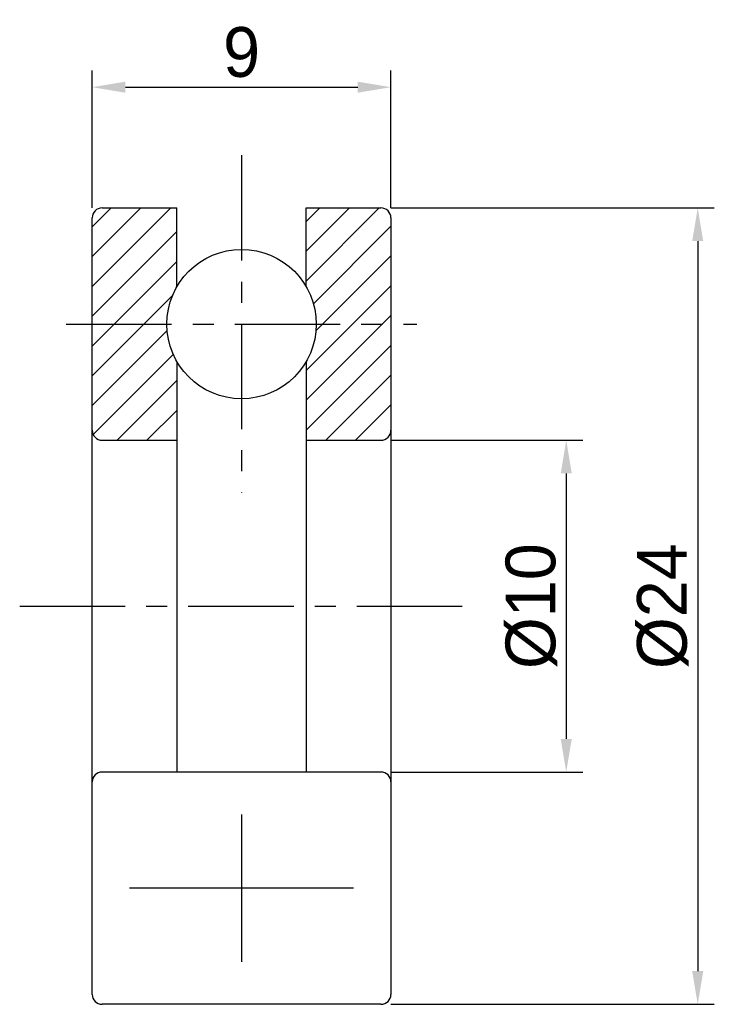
# Model space of a CAD drawing. Header units: millimetres. Extents: x 156.7 to 177.7, y 235.2 to 264.8.
import ezdxf

# ---------------------------------------------------------------- set-up
doc = ezdxf.new("R2010")
doc.units = ezdxf.units.MM
doc.linetypes.add('CENTER', pattern=[50.8, 31.75, -6.35, 6.35, -6.35])
doc.dimstyles.new('ISO-25', dxfattribs={"dimtxt": 1.5, "dimasz": 1, "dimexe": 0.5, "dimexo": 0.3, "dimgap": 0.3, "dimtad": 1, "dimdsep": 46, "dimtxsty": 'Standard', "dimcen": 2.5, "dimadec": 0, "dimazin": 0, "dimtfac": 1, "dimtmove": 0, "dimatfit": 3, "dimfxl": 1, "dimarcsym": 0})

# ---------------------------------------------------------------- blocks, each defined once
blk = doc.blocks.new('*D2')
at = {"color": 0, "lineweight": -2, "transparency": 16777216}
for p, q in [((167.922, 259.171), (177.665, 259.171)), ((177.165, 258.171), (177.165, 236.171)), ((167.922, 235.171), (177.665, 235.171))]:
    blk.add_line(p, q, dxfattribs=at)
at = {"color": 0, "transparency": 16777216}
for points in [[(176.999, 258.171), (177.332, 258.171), (177.165, 259.171)], [(176.999, 236.171), (177.332, 236.171), (177.165, 235.171)]]:
    blk.add_solid(points, dxfattribs=at)
at = {"layer": 'Defpoints', "color": 0, "transparency": 16777216}
for p in [(167.622, 259.171), (167.622, 235.171), (177.165, 235.171)]:
    blk.add_point(p, dxfattribs=at)
at = {"color": 0, "transparency": 16777216, "insert": (176.115, 247.171), "char_height": 1.5, "attachment_point": 5, "rotation": 90}
blk.add_mtext('%%C24', dxfattribs=at)
blk = doc.blocks.new('*D3')
at = {"color": 0, "lineweight": -2, "transparency": 16777216}
for p, q in [((167.922, 252.171), (173.704, 252.171)), ((173.204, 251.171), (173.204, 243.171)), ((167.922, 242.171), (173.704, 242.171))]:
    blk.add_line(p, q, dxfattribs=at)
at = {"color": 0, "transparency": 16777216}
for points in [[(173.037, 251.171), (173.371, 251.171), (173.204, 252.171)], [(173.037, 243.171), (173.371, 243.171), (173.204, 242.171)]]:
    blk.add_solid(points, dxfattribs=at)
at = {"layer": 'Defpoints', "color": 0, "transparency": 16777216}
for p in [(167.622, 252.171), (167.622, 242.171), (173.204, 242.171)]:
    blk.add_point(p, dxfattribs=at)
at = {"color": 0, "transparency": 16777216, "insert": (172.154, 247.171), "char_height": 1.5, "attachment_point": 5, "rotation": 90}
blk.add_mtext('%%C10', dxfattribs=at)
blk = doc.blocks.new('*D4')
at = {"color": 0, "lineweight": -2, "transparency": 16777216}
for p, q in [((158.922, 259.171), (158.922, 263.311)), ((167.922, 259.171), (167.922, 263.311)), ((159.922, 262.811), (166.922, 262.811))]:
    blk.add_line(p, q, dxfattribs=at)
at = {"color": 0, "transparency": 16777216}
for points in [[(159.922, 262.977), (159.922, 262.644), (158.922, 262.811)], [(166.922, 262.977), (166.922, 262.644), (167.922, 262.811)]]:
    blk.add_solid(points, dxfattribs=at)
at = {"layer": 'Defpoints', "color": 0, "transparency": 16777216}
for p in [(167.922, 262.811), (158.922, 258.871), (167.922, 258.871)]:
    blk.add_point(p, dxfattribs=at)
at = {"color": 0, "transparency": 16777216, "insert": (163.422, 263.861), "char_height": 1.5, "attachment_point": 5}
blk.add_mtext('9', dxfattribs=at)

msp = doc.modelspace()

# ---------------------------------------------------------------- hatches: boundary and pattern name
h = msp.add_hatch()
h.set_pattern_fill('ANSI31', color=256, scale=0.2)
h.paths.add_polyline_path([(161.473, 259.171), (159.222, 259.171, 0.414214), (158.922, 258.871), (158.922, 255.671), (161.172, 255.671, -0.131652), (161.473, 256.796)])
h.paths.add_polyline_path([(167.922, 258.871, 0.414214), (167.622, 259.171), (165.37, 259.171), (165.37, 256.796, -0.131652), (165.672, 255.671), (167.922, 255.671)])
h.paths.add_polyline_path([(161.473, 254.546, -0.131652), (161.172, 255.671), (158.922, 255.671), (158.922, 252.471, 0.414214), (159.222, 252.171), (161.473, 252.171)])
h.paths.add_polyline_path([(167.922, 255.671), (165.672, 255.671, -0.131652), (165.37, 254.546), (165.37, 252.171), (167.622, 252.171, 0.414214), (167.922, 252.471)])

# ---------------------------------------------------------------- linework, layer by layer
at = {"linetype": 'CENTER', "ltscale": 0.1}
for p, q in [((163.422, 260.759), (163.422, 250.582)), ((158.139, 255.671), (168.704, 255.671)), ((156.737, 247.171), (170.106, 247.171))]:
    msp.add_line(p, q, dxfattribs=at)
at = {"lineweight": 30}
for p, q in [((159.222, 259.171), (161.473, 259.171)), ((161.473, 256.796), (161.473, 259.171)), ((165.37, 256.796), (165.37, 259.171)), ((165.37, 259.171), (167.622, 259.171)), ((158.922, 235.471), (158.922, 258.871)), ((167.922, 258.871), (167.922, 235.471)), ((161.473, 254.546), (161.473, 242.171)), ((165.37, 254.546), (165.37, 242.171)), ((159.222, 252.171), (161.473, 252.171)), ((165.37, 252.171), (167.622, 252.171)), ((167.622, 242.171), (159.222, 242.171)), ((166.797, 238.671), (160.047, 238.671)), ((167.622, 235.171), (159.222, 235.171))]:
    msp.add_line(p, q, dxfattribs=at)
at = {"linetype": 'CENTER', "lineweight": 30, "ltscale": 0.2}
msp.add_line((163.422, 240.892), (163.422, 236.45), dxfattribs=at)
at = {"lineweight": 30}
msp.add_circle((163.422, 255.671), 2.25, dxfattribs=at)
for centre, start, end in [((159.222, 258.871), 90, 180), ((167.622, 258.871), 0, 90), ((159.222, 252.471), 180, 270), ((167.622, 252.471), 270, 0), ((159.222, 241.871), 90, 180), ((167.622, 241.871), 0, 90), ((159.222, 235.471), 180, 270), ((167.622, 235.471), 270, 0)]:
    msp.add_arc(centre, 0.3, start, end, dxfattribs=at)

# ---------------------------------------------------------------- dimensions: what is measured, and where the dimension line sits
dim = msp.add_linear_dim(base=(167.922, 262.811), p1=(158.922, 258.871), p2=(167.922, 258.871), dimstyle='ISO-25')
dim.commit()
dim.dimension.update_dxf_attribs({"geometry": '*D4', "text_midpoint": (163.422, 263.861)})
for base, p1, p2, picture, middle in [((177.165, 235.171), (167.622, 259.171), (167.622, 235.171), '*D2', (176.115, 247.171)), ((173.204, 242.171), (167.622, 252.171), (167.622, 242.171), '*D3', (172.154, 247.171))]:
    dim = msp.add_linear_dim(base=base, p1=p1, p2=p2, angle=90, text='%%C<>', dimstyle='ISO-25')
    dim.commit()
    dim.dimension.update_dxf_attribs({"geometry": picture, "text_midpoint": middle})

doc.saveas('drawing.dxf')
